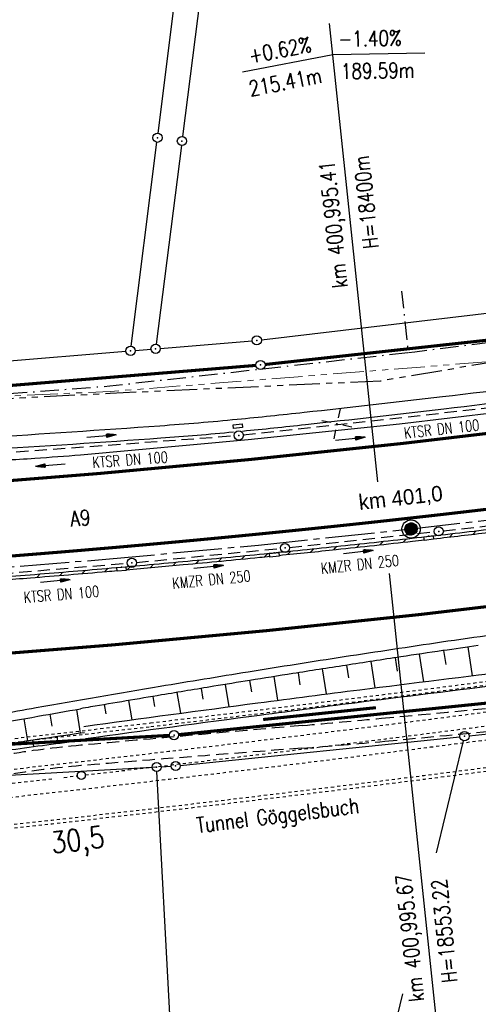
# Model space of a CAD drawing. Extents: x 0 to 1135, y 0 to 420.
# Tile 58 of 77: x 756 to 830, y 149 to 309. Entities that reach past the tile are written whole.
import ezdxf
from ezdxf.enums import TextEntityAlignment as Align

# ---------------------------------------------------------------- set-up
doc = ezdxf.new("R2010")
doc.units = 0
doc.header["$LTSCALE"] = 2
doc.header["$MEASUREMENT"] = 0
for name, pattern in [('ACAD_ISO03W100', [0.5, 0.25, -0.25]), ('ACAD_ISO05W100', [0.5, 0.25, -0.25]), ('ACHSE', [5.5, 4, -0.5, 0.5, -0.5]), ('AUSGEZOGEN', [0]), ('BAB-FM2', [2.6, 1.5, -0.5, 0.1, -0.5]), ('EinAusfädelung', [3.5, 2.5, -1]), ('GEMARKBAB', [3.7, 2, -0.5, 0.1, -0.5, 0.1, -0.5]), ('GESTRICH-X2', [1.5, 1, -0.5]), ('PHANTOMX2', [5, 2.5, -0.5, 0.5, -0.5, 0.5, -0.5])]:
    doc.linetypes.add(name, pattern=pattern)
doc.layers.get('0').update_dxf_attribs({"color": 8, "linetype": 'AUSGEZOGEN'})
for name, color, linetype in [('ACHSETOP', 250, 'ACHSE'), ('BAB_FM', 8, 'BAB-FM2'), ('Bahnachse', 7, 'CONTINUOUS'), ('BOESCHG', 8, 'AUSGEZOGEN'), ('EINAUSF', 8, 'EinAusfädelung'), ('FBRTOP', 8, 'AUSGEZOGEN'), ('GEMARKGRZ', 8, 'GEMARKBAB'), ('Gleisachsen', 7, 'CONTINUOUS'), ('GRABEN', 8, 'AUSGEZOGEN'), ('GRENZL', 8, 'AUSGEZOGEN'), ('GRENZL-BAB', 7, 'AUSGEZOGEN'), ('GRENZP', 8, 'AUSGEZOGEN'), ('GRENZP-BAB', 7, 'AUSGEZOGEN'), ('HEKT_B', 250, 'CONTINUOUS'), ('KANAL', 200, 'GESTRICH-X2'), ('Lichtwellenleiter COLT', 8, 'PHANTOMX2'), ('Lichtwellenleiter GLH', 8, 'PHANTOMX2'), ('MULDE', 8, 'AUSGEZOGEN'), ('NETZ', 250, 'AUSGEZOGEN'), ('NZ', 8, 'AUSGEZOGEN'), ('PFEIL', 200, 'CONTINUOUS'), ('PFEILTOP', 8, 'AUSGEZOGEN'), ('Rinne', 200, 'CONTINUOUS'), ('SCHLITZRINNE', 200, 'AUSGEZOGEN'), ('SCHRIFT', 8, 'AUSGEZOGEN'), ('SCHSYMBOL', 200, 'AUSGEZOGEN'), ('TEXTO', 200, 'CONTINUOUS'), ('TUNNEL', 15, 'CONTINUOUS'), ('WEG', 8, 'GESTRICH-X2')]:
    doc.layers.add(name, color=color, linetype=linetype)
doc.styles.add('ROMANS', font='romans.shx', dxfattribs={"width": 0.8})
doc.styles.add('UNIR-H', font='unir_h.shx', dxfattribs={"width": 0.8})

# ---------------------------------------------------------------- blocks, each defined once
blk = doc.blocks.new('IKR')
at = {"color": 0}
for p, q in [((0, 1), (0, 2.5)), ((-2.5, 0), (-1, 0)), ((1, 0), (2.5, 0)), ((0, -2.5), (0, -1))]:
    blk.add_line(p, q, dxfattribs=at)
blk.add_circle((0, 0), 0.05, dxfattribs=at)
blk.add_point((0, 0), dxfattribs=at)
blk = doc.blocks.new('*X18')
at = {"color": 0}
for p, q in [((212.2338378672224, 257.3935923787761), (213.2417524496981, 258.4015069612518)), ((212.2358318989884, 257.4662970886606), (213.1690477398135, 258.3995129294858)), ((212.2367523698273, 257.3257962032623), (213.3095486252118, 258.3985924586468)), ((212.2437289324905, 257.2620620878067), (213.3732827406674, 258.3916158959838)), ((212.2440325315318, 257.5452083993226), (213.0901364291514, 258.3913122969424)), ((212.2541807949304, 257.201803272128), (213.4335415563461, 258.3811640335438)), ((212.2606187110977, 257.6325052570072), (213.0028395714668, 258.3747261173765)), ((212.2676832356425, 257.1445950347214), (213.4907497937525, 258.3676615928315)), ((212.283919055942, 257.0901201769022), (213.5452246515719, 258.3514257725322)), ((212.2898237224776, 257.732420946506), (212.9029238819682, 258.3455211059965)), ((212.3026459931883, 257.0381364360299), (213.5972083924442, 258.3326988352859)), ((212.3236761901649, 256.9884559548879), (213.6468888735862, 258.3116686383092)), ((212.3425626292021, 257.8558705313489), (212.7794742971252, 258.2927821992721)), ((212.3468627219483, 256.9409318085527), (213.6944130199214, 258.2884821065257)), ((212.3720904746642, 256.8954488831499), (213.7398959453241, 258.2632543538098)), ((212.3992698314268, 256.8519175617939), (213.7834272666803, 258.2360749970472)), ((212.4283322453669, 256.8102692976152), (213.8250755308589, 258.2070125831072)), ((212.4592271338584, 256.7704535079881), (213.864891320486, 258.1761176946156)), ((212.4919197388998, 256.7324354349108), (213.9029093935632, 258.1434250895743)), ((212.5263897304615, 256.6961947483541), (213.9391500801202, 258.1089550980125)), ((212.5626304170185, 256.6617247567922), (213.9736200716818, 258.0727144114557)), ((212.6006484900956, 256.6290321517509), (214.0063126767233, 258.0346963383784)), ((212.6404642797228, 256.5981372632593), (214.0372075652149, 257.9948805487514)), ((212.6821125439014, 256.5690748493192), (214.0662699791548, 257.9532322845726)), ((212.7256438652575, 256.5418954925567), (214.0934493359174, 257.9097009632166)), ((212.7711267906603, 256.5166677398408), (214.1186770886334, 257.8642180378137)), ((212.8186509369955, 256.4934812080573), (214.1418636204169, 257.8166938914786)), ((212.8683314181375, 256.4724510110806), (214.1628938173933, 257.7670134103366)), ((212.9203151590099, 256.4537240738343), (214.1816207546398, 257.7150296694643)), ((212.9747900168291, 256.437488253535), (214.1978565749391, 257.6605548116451)), ((213.0319982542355, 256.4239858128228), (214.2113590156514, 257.6033465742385)), ((213.0922570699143, 256.4135339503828), (214.2218108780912, 257.5430877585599)), ((213.1559911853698, 256.4065573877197), (214.2287874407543, 257.4793536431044)), ((213.2237873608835, 256.4036428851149), (214.2317019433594, 257.4115574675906)), ((213.2964920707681, 256.4056369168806), (214.2297079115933, 257.3388527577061)), ((213.3754033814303, 256.4138375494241), (214.22150727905, 257.2599414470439)), ((213.4627002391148, 256.43042372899), (214.2049210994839, 257.1726445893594)), ((213.5626159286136, 256.4596287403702), (214.1757160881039, 257.0727288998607)), ((213.6860655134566, 256.5123676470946), (214.1229771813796, 256.9492793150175))]:
    blk.add_line(p, q, dxfattribs=at)
blk = doc.blocks.new('SRMAST2')
at = {"color": 0}
blk.add_circle((0, 0), 0.9989724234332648, dxfattribs=at)
blk.add_point((0, 0), dxfattribs=at)
blk.add_blockref('*X18', (-213.2327699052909, -257.4025749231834))
blk = doc.blocks.new('PP')
at = {"color": 0}
blk.add_circle((0, -0.0058763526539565), 1.493420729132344, dxfattribs=at)
blk.add_point((0, 0), dxfattribs=at)
blk = doc.blocks.new('GST')
at = {"color": 0}
blk.add_circle((0, 0), 0.75, dxfattribs=at)
blk.add_point((0, 0), dxfattribs=at)
blk = doc.blocks.new('13')
blk.add_lwpolyline([(0.7551444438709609, 1.217819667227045), (-0.7477110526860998, 1.217819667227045), (-0.7477110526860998, 1.800570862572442), (0.7551444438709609, 1.800570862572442)], close=True)
at = {"rotation": 180}
blk.add_blockref('GST', (0, 0), dxfattribs=at)
blk = doc.blocks.new('30S')
at = {"color": 0}
for p, q in [((-0.7514277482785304, -0.582751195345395), (-0.7514277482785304, 0)), ((-0.7514277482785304, 0), (0.7514277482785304, 0)), ((0.7514277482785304, 0), (0.7514277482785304, -0.582751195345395)), ((0.7514277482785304, -0.582751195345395), (-0.7514277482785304, -0.582751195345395))]:
    blk.add_line(p, q, dxfattribs=at)
blk.add_point((0, 0), dxfattribs=at)
blk = doc.blocks.new('PFEIL2')
at = {"color": 0}
for p, q in [((0.8796887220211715, 0.0024565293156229), (-2.401395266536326, -0.0115320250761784)), ((0.8808543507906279, -0.2709205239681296), (0.8785230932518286, 0.2758335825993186)), ((0.8785230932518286, 0.2758335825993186), (2.42908935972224, 0.0090619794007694)), ((0.9110887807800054, 0.2702307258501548), (0.878570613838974, 0.2646884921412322)), ((0.9651190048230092, 0.2609349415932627), (0.8786494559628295, 0.2461975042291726)), ((1.019149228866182, 0.2516391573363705), (0.8787282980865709, 0.2277065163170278)), ((1.073179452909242, 0.24234337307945), (0.8788071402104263, 0.2092155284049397)), ((1.127209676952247, 0.2330475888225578), (0.8788859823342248, 0.1907245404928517)), ((1.18123990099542, 0.2237518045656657), (0.8789648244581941, 0.1722335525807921)), ((1.235270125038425, 0.2144560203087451), (0.8790436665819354, 0.1537425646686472)), ((1.289300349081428, 0.2051602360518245), (0.8791225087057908, 0.1352515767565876)), ((1.34333057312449, 0.195864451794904), (0.8792013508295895, 0.1167605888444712)), ((1.397360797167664, 0.1865686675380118), (0.8792801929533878, 0.0982696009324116)), ((1.451391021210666, 0.1772728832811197), (0.8793590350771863, 0.0797786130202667)), ((1.505421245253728, 0.1679770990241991), (0.8794378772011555, 0.0612876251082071)), ((1.559451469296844, 0.1586813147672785), (0.8795167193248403, 0.0427966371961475)), ((1.613481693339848, 0.1493855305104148), (0.8795955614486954, 0.024305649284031)), ((1.66751191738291, 0.140089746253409), (0.8796744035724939, 0.005814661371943)), ((1.721542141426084, 0.1307939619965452), (0.8797532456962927, -0.0126763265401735)), ((1.775572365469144, 0.1214981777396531), (0.8798320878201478, -0.0311673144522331)), ((1.82960258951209, 0.1122023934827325), (0.8799109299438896, -0.0496583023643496)), ((1.883632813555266, 0.1029066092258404), (0.8799897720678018, -0.0681492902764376)), ((1.937663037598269, 0.0936108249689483), (0.8800686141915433, -0.08664027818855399)), ((1.991693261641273, 0.0843150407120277), (0.8801474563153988, -0.105131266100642)), ((2.045723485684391, 0.0750192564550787), (0.8802262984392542, -0.1236222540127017)), ((2.099753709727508, 0.0657234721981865), (0.8803051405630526, -0.1421132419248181)), ((2.153783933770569, 0.056427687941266), (0.8803839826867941, -0.1606042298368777)), ((2.207814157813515, 0.0471319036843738), (0.8804628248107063, -0.1790952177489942)), ((2.26184438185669, 0.0378361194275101), (0.8805416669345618, -0.1975862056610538)), ((2.315874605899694, 0.0285403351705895), (0.8806205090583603, -0.2160771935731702)), ((2.36990482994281, 0.0192445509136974), (0.8806993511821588, -0.2345681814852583)), ((2.423935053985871, 0.009948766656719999), (0.8807781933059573, -0.2530591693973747)), ((2.42908935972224, 0.0090619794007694), (0.8808543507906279, -0.2709205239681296))]:
    blk.add_line(p, q, dxfattribs=at)

msp = doc.modelspace()

# ---------------------------------------------------------------- linework, layer by layer
at = {"layer": 'ACHSETOP'}
msp.add_lwpolyline([(744.6153090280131, 219.4659816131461), (769.5354476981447, 221.4558782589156), (794.4292581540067, 223.7603775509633), (819.2921982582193, 226.3773892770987), (844.119380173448, 229.307966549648), (868.9076605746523, 232.5517636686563), (893.6536855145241, 236.1074573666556), (918.3521459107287, 239.9741456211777), (943.0001090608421, 244.1524602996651), (950, 245.429995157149)], dxfattribs=at)
at = {"layer": 'BAB_FM', "flags": 128}
for points in [[(818.8812222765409, 255.1236598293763), (819.8750507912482, 255.2348753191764), (869.0920651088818, 261.5606482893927), (888.04749765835, 264.6237375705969), (918.4646489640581, 269.5389749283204), (950, 275.2330508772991)], [(753.7095147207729, 248.4125377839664), (770.1836251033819, 249.6741008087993), (818.8812222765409, 255.1236598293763), (817.7952630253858, 265.1148820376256)]]:
    msp.add_lwpolyline(points, dxfattribs=at)
at = {"layer": 'Bahnachse', "linetype": 'ACAD_ISO05W100'}
msp.add_line((762.7208938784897, 185.9337506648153), (764.904226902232, 186.1826336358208), dxfattribs=at)
at = {"layer": 'Bahnachse', "linetype": 'Continuous'}
msp.add_circle((765.5500816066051, 186.2559256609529), 0.6500000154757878, dxfattribs=at)
at = {"layer": 'Bahnachse', "linetype": 'ACAD_ISO05W100'}
for start, end in [(276.5363689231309, 277.8216067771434), (275.23421212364, 276.4700359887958)]:
    msp.add_arc((265.3268404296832, 4557.728969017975), 4400.000104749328, start, end, dxfattribs=at)
at = {"layer": 'Bahnachse', "linetype": 'Continuous'}
msp.add_arc((765.5500816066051, 186.2559256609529), 0.6500000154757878, 96.50758868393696, 96.50758868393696, dxfattribs=at)
at = {"layer": 'BOESCHG'}
for p, q in [((829.2740670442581, 202.4848547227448), (828.6044311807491, 207.1657936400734)), ((817.0658885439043, 203.2151057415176), (816.7326993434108, 205.4161229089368)), ((821.3585716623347, 201.5066331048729), (820.6883288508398, 206.0102660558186)), ((824.9811328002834, 204.2952429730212), (824.6455635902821, 206.5936228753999)), ((809.1483693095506, 202.1136351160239), (808.8247488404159, 204.2060339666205)), ((813.4355226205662, 200.5188890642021), (812.7782385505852, 204.8142514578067)), ((797.582660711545, 198.4913243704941), (796.9693446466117, 202.3488058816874)), ((801.2320574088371, 200.9904789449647), (800.9202989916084, 202.9732810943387)), ((805.5075695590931, 199.5177316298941), (804.8721404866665, 203.5921160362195)), ((785.4140475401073, 198.6709890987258), (785.1240079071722, 200.4284785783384)), ((789.6645681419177, 197.4423210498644), (789.0710804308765, 201.0770370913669)), ((793.3211171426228, 199.8428051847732), (793.0195486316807, 201.7170450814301)), ((777.5059479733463, 197.4828151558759), (777.2322322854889, 199.1170336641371)), ((781.7415101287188, 196.3821323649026), (781.1777482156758, 199.7749943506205)), ((769.6012760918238, 196.2787863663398), (769.3443223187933, 197.7825407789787)), ((773.8189736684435, 195.3129509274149), (773.2877284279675, 198.4530315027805)), ((760.3925878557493, 196.2270909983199), (760.7377799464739, 194.2590900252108)), ((764.760539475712, 196.9928521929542), (765.3839093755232, 193.1549387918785)), ((756.1890983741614, 195.4771185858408), (756.7758017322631, 191.9009117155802)), ((761.7564965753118, 191.4712187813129), (761.6083790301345, 192.6214217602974)), ((757.790704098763, 190.9492952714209), (757.644928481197, 192.0336153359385))]:
    msp.add_line(p, q, dxfattribs=at)
for points in [[(715.2671663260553, 187.8278666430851, -9.619346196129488e-06), (724.992672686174, 189.6598456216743, -2.086851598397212e-05), (729.4757072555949, 190.5040246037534), (746.3158492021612, 193.674373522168, -0.001514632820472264), (750.5991791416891, 194.4670101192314, -0.000827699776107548), (758.4440702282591, 195.8807424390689, -0.001301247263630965), (765.4022739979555, 197.1041181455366, -0.001205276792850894)], [(706.9986431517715, 179.9518079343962, -0.01280773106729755), (709.9684964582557, 181.0864293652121, -0.01786971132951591), (718.2566744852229, 183.6828486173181, -0.01717285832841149), (727.0489734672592, 185.7740519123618, -0.005996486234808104), (729.9177563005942, 186.3173645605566, -0.0009342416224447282), (748.3771322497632, 189.5489747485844, -0.008166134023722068), (754.132951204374, 190.4489855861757, -0.004068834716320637), (765.7250114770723, 191.9720449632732)]]:
    msp.add_lwpolyline(points, format="xyb", dxfattribs=at)
for centre, radius, start, end in [((1024.858039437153, -1164.70096986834), 1385.832285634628, 98.0726499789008, 98.31422580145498), ((1189.758600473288, -2258.758415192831), 2492.247879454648, 98.58777765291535, 98.79660384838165), ((1034.48186898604, -1230.555453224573), 1452.386256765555, 98.31422580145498, 98.5877776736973), ((1300.489826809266, -2974.31916420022), 3216.325630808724, 98.79660384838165, 98.9517773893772), ((1134.595252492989, -1921.166090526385), 2150.186612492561, 98.95177717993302, 99.141561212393), ((1377.026898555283, -3386.195992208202), 3635.136428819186, 99.33902157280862, 99.47488536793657), ((1066.400170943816, -1497.378643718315), 1720.947321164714, 99.141561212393, 99.33902179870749), ((1178.861636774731, -2198.810010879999), 2431.327914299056, 99.47488536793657, 99.75111432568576), ((996.9618287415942, -1140.338812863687), 1357.340569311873, 99.75111440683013, 99.82258849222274)]:
    msp.add_arc(centre, radius, start, end, dxfattribs=at)
at = {"layer": 'EINAUSF', "const_width": 0.4999999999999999, "flags": 128}
msp.add_lwpolyline([(744.7677489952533, 205.4446894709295), (745.6415280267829, 205.503363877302), (770.7379320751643, 207.5073354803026), (795.8073206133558, 209.8280885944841), (820.8455914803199, 212.4635552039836), (845.8483025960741, 215.4148517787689), (870.8116002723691, 218.6815516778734), (895.7320579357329, 222.2623091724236), (920.604885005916, 226.1562955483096), (945.4269466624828, 230.3641233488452), (950, 231.1987413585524)], dxfattribs=at)
at = {"layer": 'FBRTOP'}
for points in [[(661.1426940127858, 179.1088802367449, 1.061169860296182e-06), (685.9442352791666, 183.7694809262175, 9.778060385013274e-05)], [(499.4883023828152, 151.3052251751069, 3.816176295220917e-06), (556.3647149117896, 151.3699928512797, 6.721018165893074e-05)], [(700.6069191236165, 186.5318425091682, -1.603018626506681e-06), (715.0004535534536, 189.2435713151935, -2.280572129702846e-05), (729.2091236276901, 191.9197535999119, -1.924223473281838e-05), (746.049374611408, 195.0901230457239, -0.00304632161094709), (758.1948662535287, 197.299633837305, -0.001835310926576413), (778.3891585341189, 200.7700522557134, -0.001760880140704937), (792.7571431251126, 203.1329489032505, -0.001618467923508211), (808.4064059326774, 205.5980489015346, -0.001558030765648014), (824.2534029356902, 207.9912241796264, -0.002937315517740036), (832.6701994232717, 209.185012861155, -0.002358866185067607), (841.1120285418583, 210.2912679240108, 0.001750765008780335), (852.4877774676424, 211.7679264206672, 0.00105114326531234), (869.8400038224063, 214.1193271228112, 0.001273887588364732), (884.148954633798, 216.1261359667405, 0.002507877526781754), (897.809830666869, 218.1475238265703, 0.001817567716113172), (916.6341998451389, 221.0995794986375, 0.001622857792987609), (931.316579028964, 223.5057094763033, 0.0001812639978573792), (932.7454205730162, 223.7451634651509, 0.0008464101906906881)], [(544.7813939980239, 232.9350084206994, 0.0003626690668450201), (545.7276150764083, 232.9159198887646, 0.001763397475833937), (559.8076587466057, 232.6917667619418, 0.001335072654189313), (578.4063869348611, 232.5109509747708, 0.002994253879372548), (602.5837168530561, 232.4852503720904, 0.002584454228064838), (630.5932092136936, 232.7679985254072, 0.003692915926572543), (664.2079081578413, 233.5294706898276, 0.005566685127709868), (686.4949689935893, 234.4475060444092, 0.0002059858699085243), (702.4968315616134, 235.2918001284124, 0.0002850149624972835), (714.0610851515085, 235.913344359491, 0.000812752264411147), (726.9842924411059, 236.6363870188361, -0.002746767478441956), (730.8090187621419, 236.8355399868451, -0.004066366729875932), (732.4824749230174, 236.8998267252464, -0.0009160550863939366), (739.913301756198, 237.1111559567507, -0.001938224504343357), (744.001883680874, 237.2040780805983, 0.003094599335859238), (746.5625379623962, 237.2682001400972, 0.005000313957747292), (746.6433579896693, 237.2715338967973, 6.34874676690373e-05), (753.005651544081, 237.5985459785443, 0.004440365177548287), (757.9865731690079, 237.8995646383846, 0.002967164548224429), (765.4329553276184, 238.4604100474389)]]:
    msp.add_lwpolyline(points, format="xyb", dxfattribs=at)
msp.add_lwpolyline([(765.4329553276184, 238.4604100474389), (792.7312883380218, 240.9269478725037), (817.3781958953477, 243.5212205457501), (841.9891007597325, 246.4262686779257), (866.5617348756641, 249.6418463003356), (891.0928337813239, 253.166657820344), (915.5764495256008, 256.9997108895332), (940.009898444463, 261.1416611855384), (949.9999999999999, 262.9649328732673)], dxfattribs=at)
at = {"layer": 'FBRTOP', "const_width": 0.4999999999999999}
msp.add_lwpolyline([(753.2768548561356, 234.2021765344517), (768.3329633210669, 235.4044210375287), (793.0511956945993, 237.6926665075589), (817.7388050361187, 240.2912233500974), (842.390457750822, 243.2010813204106), (867.0037208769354, 246.4219756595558), (891.5753130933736, 249.9526055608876), (916.0994068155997, 253.7919956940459), (940.5732714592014, 257.940797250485), (949.9999999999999, 259.6612489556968)], dxfattribs=at)
msp.add_lwpolyline([(750.7154144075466, 221.7112834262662, 0.0007916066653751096), (756.9421740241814, 222.1985969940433, 0.0007906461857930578), (763.1685550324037, 222.7057100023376, 0.0007920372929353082), (769.3823692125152, 223.2316041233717, 0.0007864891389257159), (775.5988383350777, 223.7774945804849, 0.0007872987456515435), (781.8071689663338, 224.342367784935, 0.0007849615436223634), (788.0319864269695, 224.9284828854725, 0.000785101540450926), (794.2538234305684, 225.5340338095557, 0.0007850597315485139), (800.4751106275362, 226.1592592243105, 0.0007850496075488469), (806.694484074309, 226.8040260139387, 0.0007869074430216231), (812.8935564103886, 227.4663934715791, 0.0007864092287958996), (819.0944388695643, 228.148695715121, 0.0007915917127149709), (825.2899514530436, 228.8502038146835, 0.0007901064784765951), (831.494853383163, 229.5726624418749, 0.0007910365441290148)], format="xyb", dxfattribs=at)
at = {"layer": 'GEMARKGRZ', "const_width": 0.4999999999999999, "flags": 128}
msp.add_lwpolyline([(795.1812662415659, 195.3551597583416), (813.5637939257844, 197.2795052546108)], dxfattribs=at)
at = {"layer": 'Gleisachsen', "linetype": 'ACAD_ISO03W100'}
for radius, end in [(4397.750104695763, 278.956650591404), (4402.250104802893, 278.9474198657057)]:
    msp.add_arc((265.3268404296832, 4557.728969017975), radius, 272.9874678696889, end, dxfattribs=at)
at = {"layer": 'GRABEN'}
for points in [[(766.2051253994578, 192.2582992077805, -0.001006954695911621), (794.5973714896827, 196.0803140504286, -0.001724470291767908), (811.183673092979, 198.2208912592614, -0.0008681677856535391), (836.9376572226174, 201.4089453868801, 0.0008172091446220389), (864.3045234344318, 204.7938253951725, 0.001393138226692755), (885.0773681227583, 207.4564084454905, 0.0009513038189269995), (915.4752236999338, 211.4976500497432, 0.006970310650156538), (928.6907177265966, 213.4681246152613, 0.001081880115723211), (938.6565469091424, 215.1185316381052, 0.02747788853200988)], [(765.9343113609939, 194.2398793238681, -0.001006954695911), (794.3345410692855, 198.0629688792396, -0.001724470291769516), (810.9345249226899, 200.2053118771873, -0.0008681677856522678), (836.6954017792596, 203.3942192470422, 0.0008172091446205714), (864.0557796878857, 206.7782967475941, 0.001393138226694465), (884.8175697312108, 209.4394628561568, 0.0009513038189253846), (915.2078812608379, 213.4797015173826, 0.002658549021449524), (920.2338492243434, 214.1848420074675, 0.003155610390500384)], [(429.8188371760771, 137.6713391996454, -0.006035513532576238), (464.5112919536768, 139.5178868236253, -0.01077821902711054), (483.9634684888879, 139.8982163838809, -0.02406272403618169), (559.4710098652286, 136.1104378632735, 0.05313425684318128), (593.7845566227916, 136.3825598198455, 0.05110044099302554), (622.447268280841, 142.6781617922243, 0.03600134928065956), (660.9180144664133, 158.5050058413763, 0.01022003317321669), (683.7238579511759, 170.4565155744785, -0.01782514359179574), (696.9050716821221, 177.1106947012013, -0.004228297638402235), (706.7260400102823, 181.536527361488, -0.01760604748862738), (709.1295112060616, 182.4957532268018, -0.02742334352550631), (714.6868534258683, 184.15225347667, -0.01265741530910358), (726.9687135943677, 186.7641672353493, -0.00496870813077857), (749.9775008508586, 190.81551743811, -0.007132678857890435), (766.069718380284, 193.2490892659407, -0.001006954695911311)]]:
    msp.add_lwpolyline(points, format="xyb", dxfattribs=at)
at = {"layer": 'GRENZL'}
for p, q in [((778.053, 290.831), (783.39, 333.029)), ((787.04, 329.838), (782.038, 290.289)), ((773.665, 256.126), (777.8639999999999, 289.342)), ((781.8489999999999, 288.801), (777.748, 256.464)), ((794.8860000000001, 257.176), (851.942, 263.944)), ((778.4010000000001, 255.782), (793.3939999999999, 257.026)), ((718.346, 250.809), (772.823, 255.32)), ((774.318, 255.444), (776.9060000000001, 255.658)), ((828.7410000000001, 192.708), (870.306, 196.975)), ((781.665, 187.865), (827.2489999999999, 192.555)), ((823.4508501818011, 173.6653965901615), (827.82, 191.902)), ((778.572, 187.658), (780.17, 187.747)), ((745.166, 185.822), (777.074, 187.575)), ((784.523, 63.494), (777.863, 186.868)), ((816.2972530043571, 143.8066551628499), (817.942671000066, 150.6745440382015))]:
    msp.add_line(p, q, dxfattribs=at)
at = {"layer": 'GRENZL-BAB', "const_width": 0.5, "flags": 128}
for points in [[(860.6669999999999, 260.291), (795.4960000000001, 253.161)], [(794.003, 253.018), (718.576, 246.841)], [(781.408, 192.891), (869.745, 201.925)], [(744.571, 190.8), (779.913, 192.773)]]:
    msp.add_lwpolyline(points, dxfattribs=at)
at = {"layer": 'KANAL'}
for p, q in [((791.9513741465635, 241.69151641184), (840.5810189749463, 247.0696647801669)), ((742.9914244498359, 238.0468234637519), (790.4535900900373, 241.5671945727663)), ((824.54824355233, 226.0694398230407), (847.5227068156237, 228.695408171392)), ((799.4820519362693, 223.3826726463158), (823.043719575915, 225.9138358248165)), ((774.5301026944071, 220.9270281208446), (798.0088101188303, 223.2203287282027)), ((749.4675918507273, 218.8460756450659), (773.0330855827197, 220.8015180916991))]:
    msp.add_line(p, q, dxfattribs=at)
at = {"layer": 'Lichtwellenleiter COLT', "lineweight": 0, "flags": 128}
msp.add_lwpolyline([(950, 272.3899510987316), (946.8648008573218, 271.7515874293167), (899.6048376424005, 263.9280981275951), (864.3681386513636, 259.217059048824), (832.1400766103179, 253.6378582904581), (770.2350859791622, 248.7651343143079), (678.5227815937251, 244.7343888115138), (618.2429027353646, 243.5490981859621), (608.3758859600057, 243.3559817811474)], dxfattribs=at)
at = {"layer": 'Lichtwellenleiter GLH', "flags": 128}
msp.add_lwpolyline([(414.0335743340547, 292.711002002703), (431.9624197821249, 274.71509008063), (462.2575714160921, 256.7471841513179), (493.9079983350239, 245.4351344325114), (509.7103400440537, 244.3709330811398), (538.9098868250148, 242.9111040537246), (575.0381757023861, 242.1649352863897), (599.9311588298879, 242.9178017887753), (633.3868899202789, 243.2844981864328), (678.4862708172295, 244.3750171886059), (724.8104123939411, 246.1458348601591), (770.25992834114, 248.4958614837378), (814.3250605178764, 250.5119800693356), (864.4377430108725, 259.0036106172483), (899.7820429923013, 263.8152430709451), (922.9003515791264, 267.849505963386), (946.944535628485, 271.665870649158), (949.9999999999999, 272.3226462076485)], dxfattribs=at)
at = {"layer": 'MULDE'}
for points in [[(929.0507935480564, 263.0781850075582, 0.04561854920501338), (925.1304621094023, 263.4703994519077, 0.05772437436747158), (924.1993448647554, 263.3705949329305, 0.01890946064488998), (921.4646172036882, 262.6433461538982, -0.02327307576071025), (919.3868000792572, 262.1101531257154, -0.00597639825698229), (909.7715448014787, 260.2339966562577, -0.003986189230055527), (895.28312950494, 257.7055263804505, -0.002206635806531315), (874.1246442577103, 254.2824907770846, -0.00479253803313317), (864.376269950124, 252.8451161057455, -0.003364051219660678), (850.9275345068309, 251.0857738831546, -0.001709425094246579), (824.408141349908, 247.8898908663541, -0.001668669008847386), (801.8444262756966, 245.3252462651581, -0.003456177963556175), (790.9488199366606, 244.1998175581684, -0.006069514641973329), (778.3584386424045, 243.1413064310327, -0.002669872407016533), (749.6550379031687, 241.2326770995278, -0.002152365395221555)], [(925.8290555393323, 261.4513083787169, 0.009115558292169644), (925.1133812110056, 261.4704723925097, 0.05772437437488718), (924.6399038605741, 261.4197213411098, 0.01890946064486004), (922.0513185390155, 260.7313363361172, -0.02327307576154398), (919.7932574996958, 260.1518905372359, -0.005976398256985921), (910.1310776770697, 258.2665780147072, -0.003986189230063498), (895.6112481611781, 255.7326254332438, -0.002206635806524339), (874.4353364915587, 252.3067705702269, -0.004792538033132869), (864.64903284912, 250.8638033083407, -0.00336405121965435), (851.1736126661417, 249.1009702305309, -0.001709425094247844), (824.6406423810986, 245.9034510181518, -0.001668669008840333), (802.0636633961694, 243.3372988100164, -0.00324144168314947), (791.8196601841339, 242.2747288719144, -0.006069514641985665)], [(790.3340961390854, 242.1319897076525, -0.005681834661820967), (778.5017893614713, 241.1464504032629, -0.002669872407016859), (749.7770768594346, 239.2364039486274, -0.00215236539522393), (718.184584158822, 237.4415177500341, -0.002615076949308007), (693.3717143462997, 236.2690367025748, -0.002897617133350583)]]:
    msp.add_lwpolyline(points, format="xyb", dxfattribs=at)
at = {"layer": 'NZ'}
for p, q in [((813.8711278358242, 234.0320796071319), (806.010833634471, 308.7088653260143)), ((791.8178415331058, 300.799903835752), (806.5418151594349, 303.664271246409)), ((806.5418151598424, 303.6642712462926), (821.539490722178, 303.9283312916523)), ((815.6990081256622, 219.1023016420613), (824.5873701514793, 134.6583496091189))]:
    msp.add_line(p, q, dxfattribs=at)
at = {"layer": 'Rinne'}
for p, q in [((829.3939568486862, 225.5177355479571), (829.9137990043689, 226.0818949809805)), ((818.0009122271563, 224.221371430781), (818.5172774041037, 224.7817574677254)), ((825.5886091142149, 225.0772944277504), (826.1072819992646, 225.6401849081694)), ((802.9157803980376, 222.6074823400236), (803.4276654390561, 223.1630063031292)), ((806.6759287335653, 222.9988707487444), (807.1889158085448, 223.5555906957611)), ((810.443456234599, 223.3982674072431), (810.9575599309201, 223.9561991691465)), ((814.2184343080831, 223.8057498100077), (814.7336640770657, 224.3649036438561)), ((784.2238726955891, 220.7686525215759), (784.7303776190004, 221.3183377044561)), ((787.9478927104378, 221.1208326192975), (788.4554567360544, 221.6716671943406)), ((791.6790489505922, 221.4807573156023), (792.1876805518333, 222.0327504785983)), ((795.4173864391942, 221.8484754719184), (795.9270940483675, 222.4016363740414)), ((799.1629485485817, 222.2240341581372), (799.673740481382, 222.7783718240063)), ((765.7096161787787, 219.122618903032), (766.210923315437, 219.6666631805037)), ((769.3984654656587, 219.4366299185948), (769.9008004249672, 219.9817896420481)), ((773.0942850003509, 219.7582054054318), (773.5976509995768, 220.3044840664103)), ((776.7970979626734, 220.0873705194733), (777.3015030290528, 220.6347768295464)), ((780.5069476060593, 220.4241722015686), (781.0123999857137, 220.9727151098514)), ((758.3527011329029, 218.5171522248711), (758.8519764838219, 219.0589915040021)), ((762.0277088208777, 218.8161416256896), (762.527996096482, 219.3590790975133))]:
    msp.add_line(p, q, dxfattribs=at)
at = {"layer": 'SCHLITZRINNE'}
for points in [[(557.2448696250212, 212.6307229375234, -2.95680675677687e-06), (569.7448774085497, 212.6309565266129, -1.659469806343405e-05)], [(582.244720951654, 212.6307013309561, 4.596197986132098e-06), (594.744510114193, 212.6304461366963, 5.272420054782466e-05)], [(744.7252667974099, 217.9699772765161, 0.001581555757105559), (757.2034554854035, 218.9266608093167, 0.001582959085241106), (769.6642773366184, 219.9613808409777, 0.001574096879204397), (782.1096557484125, 221.0739843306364, 0.00157042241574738), (794.576908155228, 222.2676224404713, 0.001569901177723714), (807.0381580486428, 223.5397164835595, 0.001574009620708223), (819.4586422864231, 224.8866123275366, 0.001581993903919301), (831.879608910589, 226.3129389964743, 0.001580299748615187), (844.3046188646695, 227.8194081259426, 0.0003522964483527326), (847.079423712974, 228.1667270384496, 0.001576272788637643)], [(822.9475419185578, 224.7760033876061, 0.001144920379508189), (831.938221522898, 225.8163863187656, 0.001580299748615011), (844.3663690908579, 227.3232358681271, 0.0002032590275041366), (845.9677684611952, 227.5231962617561, 0.001576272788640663)], [(797.7715700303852, 222.0836906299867, 0.001173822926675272), (807.0904976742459, 223.0424634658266, 0.001574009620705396), (819.5141115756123, 224.3896986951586, 0.0002469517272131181), (821.4541270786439, 224.6072281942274, 0.001580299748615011)], [(772.8572051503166, 219.7373680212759, 0.001175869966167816), (782.1557452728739, 220.5761131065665, 0.001570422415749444), (794.6261242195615, 221.7700505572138, 0.0002077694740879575), (796.276185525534, 221.9339545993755, 0.001574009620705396)], [(747.8618922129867, 217.7015800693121, 0.001188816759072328), (757.2432542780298, 218.4282472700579, 0.001582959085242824), (769.7072311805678, 219.463229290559, 0.0002089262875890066), (771.3598952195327, 219.606428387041, 0.001570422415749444)]]:
    msp.add_lwpolyline(points, format="xyb", dxfattribs=at)
at = {"layer": 'TUNNEL', "linetype": 'ACAD_ISO03W100'}
for points in [[(494.5094786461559, 157.0384547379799, 0.01616930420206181), (778.4351210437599, 181.0049737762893)], [(494.5405901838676, 156.4392618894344, 0.01616930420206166), (778.504891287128, 180.4090441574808)]]:
    msp.add_lwpolyline(points, format="xyb", dxfattribs=at)
for centre, radius, start, end in [((266.0133821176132, 4557.760397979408), 4392.750104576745, 276.6777653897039, 278.9578639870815), ((266.0133821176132, 4557.760397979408), 4393.350104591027, 276.6777653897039, 278.9566305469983), ((265.9599287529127, 4558.156871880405), 4407.050104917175, 276.6777653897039, 278.9292629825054), ((265.9599287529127, 4558.156871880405), 4407.650104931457, 276.6777653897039, 278.9280375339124), ((266.0133821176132, 4557.760397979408), 4393.350104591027, 273.8899048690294, 276.6778560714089), ((266.0133821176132, 4557.760397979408), 4392.750104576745, 273.9095131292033, 276.6778560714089)]:
    msp.add_arc(centre, radius, start, end, dxfattribs=at)
at = {"layer": 'WEG'}
for points in [[(950, 212.3788189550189, 0.005814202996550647), (938.641974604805, 210.4494587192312, -0.01034085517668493), (917.4358545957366, 207.0444406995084, -0.003186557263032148), (880.2701132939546, 202.104019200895, -0.006845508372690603), (862.9263133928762, 200.1517558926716, -0.0009475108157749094), (849.0145730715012, 198.8050205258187, -0.0003818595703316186), (814.4865379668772, 195.555148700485, -0.001241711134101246), (801.575635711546, 194.3822218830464, 0.0004439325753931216), (765.4577906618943, 191.1590910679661, 0.01835034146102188), (753.1042915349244, 189.5868799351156, 0.008281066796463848), (725.9612397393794, 184.6519822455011)], [(726.7219526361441, 181.388552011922, -0.009358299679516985), (753.3320914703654, 186.3337608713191, -0.02073674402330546), (765.457640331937, 187.839659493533, -0.001747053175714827), (801.4677816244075, 190.6758235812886, 0.004635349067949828), (815.0337753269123, 191.8231705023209, 0.001191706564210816), (847.1458525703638, 194.9163579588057, 0.002442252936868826), (862.8037499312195, 196.5395393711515, 0.005329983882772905), (880.9174453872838, 198.7023759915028, 0.002588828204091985), (918.134646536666, 203.7452502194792, 0.01319234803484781), (941.1111931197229, 207.6004286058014, -0.00748209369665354), (950, 209.1964257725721, -0.01479241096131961)]]:
    msp.add_lwpolyline(points, format="xyb", dxfattribs=at)

# ---------------------------------------------------------------- block references
at = {"layer": 'GRENZP'}
for p in [(777.9580000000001, 290.087), (781.944, 289.545), (794.1410000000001, 257.088), (773.571, 255.382), (777.653, 255.72), (827.995, 192.632), (777.823, 187.616), (780.919, 187.788)]:
    msp.add_blockref('GST', p, dxfattribs=at)
at = {"layer": 'GRENZP-BAB'}
for p in [(794.7510000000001, 253.08), (780.6619999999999, 192.815)]:
    msp.add_blockref('GST', p, dxfattribs=at)
at = {"layer": 'HEKT_B', "rotation": 77.841165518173}
for name in ['PP', 'SRMAST2']:
    msp.add_blockref(name, (819.2921982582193, 226.3773892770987), dxfattribs=at)
at = {"layer": 'NETZ', "rotation": 167.8411}
msp.add_blockref('IKR', (807.203, 243.488), dxfattribs=at)
at = {"layer": 'PFEIL'}
for p, rotation in [((809.373959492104, 241.0385720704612), 6.291165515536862), ((760.4976252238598, 236.7981631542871), 184.2359655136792), ((810.6782006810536, 222.6117756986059), 6.160365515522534), ((786.2832401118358, 220.2018151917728), 5.558965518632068), ((761.296278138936, 217.8972125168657), 4.75796551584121)]:
    msp.add_blockref('PFEIL2', p, dxfattribs=dict(at, rotation=rotation))
at = {"layer": 'PFEILTOP', "rotation": 4.657774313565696}
msp.add_blockref('PFEIL2', (768.8260760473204, 241.4903576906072), dxfattribs=at)
at = {"layer": 'SCHSYMBOL'}
for name, p, rotation in [('13', (791.2052179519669, 241.6088185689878), 5.606165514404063), ('GST', (823.7965081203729, 225.9940817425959), 6.498865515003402), ('30S', (822.1403815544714, 225.185057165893), 6.984666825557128), ('GST', (798.7471297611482, 223.290393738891), 5.771265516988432), ('GST', (773.7771195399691, 220.8601224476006), 5.046765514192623), ('30S', (796.9763875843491, 222.4689242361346), 5.893015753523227), ('30S', (772.0732822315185, 220.1592669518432), 4.138937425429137)]:
    msp.add_blockref(name, p, dxfattribs=dict(at, rotation=rotation))

# ---------------------------------------------------------------- texts
at = {"layer": 'Bahnachse', "linetype": 'Continuous', "style": 'ROMANS', "oblique": 359.999998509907, "width": 0.833400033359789}
msp.add_text('30,5', height=3.499999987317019, rotation=6.840029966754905, dxfattribs=at).set_placement((760.80932615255, 173.5234697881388))
at = {"layer": 'HEKT_B', "style": 'UNIR-H'}
msp.add_text('km 401,0', height=2.5, rotation=6.370765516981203, dxfattribs=at).set_placement((810.8929648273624, 229.4595985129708))
at = {"layer": 'NZ', "style": 'ROMANS', "width": 0.8}
for s, height, rotation, p in [('+0.62%%%', 2.499999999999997, 11.00868718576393, (793.1173608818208, 302.1582468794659)), ('-1.40%%%', 2.499999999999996, 1.008687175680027, (807.4800484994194, 304.9134704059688)), ('189.59m', 2.499999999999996, 1.008687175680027, (807.8756093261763, 299.6475483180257)), ('215.41m', 2.499999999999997, 11.00868718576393, (793.1383546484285, 296.7854110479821)), ('H=18400m', 2.499999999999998, 96.00868718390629, (813.9900269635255, 272.1177774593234)), ('km 400,995.41', 2.499999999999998, 96.00868718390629, (808.9443506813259, 265.7218188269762)), ('km 400,995.67', 2.499999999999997, 96.00868718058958, (821.4302538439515, 149.5354122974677)), ('H=18553.22', 2.499999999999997, 96.00868718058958, (826.8259532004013, 152.6059740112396))]:
    msp.add_text(s, height=height, rotation=rotation, dxfattribs=at).set_placement(p)
at = {"layer": 'SCHRIFT', "style": 'ROMANS', "width": 0.8}
msp.add_text('A9', height=2.5, rotation=4.375603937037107, dxfattribs=at).set_placement((763.873419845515, 226.7920710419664))
at = {"layer": 'TEXTO', "style": 'ROMANS', "width": 0.75}
for s, rotation, p in [('KTSR DN 100', 6.291165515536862, (824.3563363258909, 241.7729184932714)), ('KTSR DN 100', 4.235965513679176, (773.5550408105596, 236.7578344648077)), ('KMZR DN 250', 6.160365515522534, (811.0407202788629, 219.7204290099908)), ('KMZR DN 250', 5.558965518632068, (786.8382973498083, 217.2479256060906)), ('KTSR DN 100', 4.75796551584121, (762.3817314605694, 214.8465159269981))]:
    msp.add_text(s, height=1.8, rotation=rotation, dxfattribs=at).set_placement(p, align=Align.CENTER)
at = {"layer": 'TUNNEL', "linetype": 'Continuous', "style": 'ROMANS', "oblique": 3.31697013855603e-06, "width": 0.8}
msp.add_text('Tunnel Göggelsbuch', height=2.5, rotation=7.1507777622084, dxfattribs=at).set_placement((784.4835854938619, 176.8495726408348))

doc.saveas('drawing.dxf')
